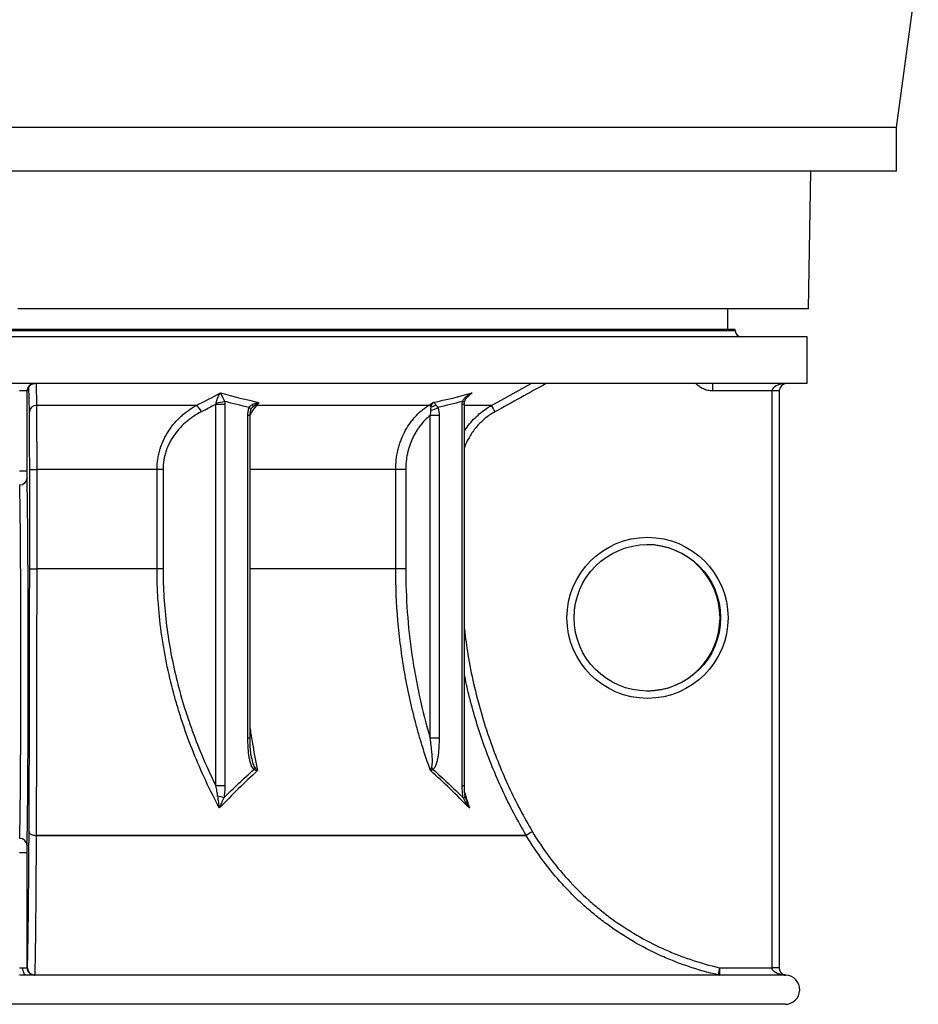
# Model space of a CAD drawing. Header units: millimetres. Extents: x 1298 to 2528, y 500 to 3537.
# Tile 2 of 7: x 1915 to 2528, y 500 to 1172. Entities that reach past the tile are written whole.
import ezdxf

# ---------------------------------------------------------------- set-up
doc = ezdxf.new("R2010")
doc.units = ezdxf.units.MM

msp = doc.modelspace()

# ---------------------------------------------------------------- linework, layer by layer
at = {"color": 7, "linetype": 'Continuous', "lineweight": 25}
for p, q in [((2513.48, 1098.65), (2528.48, 1208.65)), ((2513.48, 1098.65), (1313.48, 1098.65)), ((2513.48, 1068.65), (2513.48, 1098.65)), ((2513.48, 1068.65), (1313.48, 1068.65)), ((2453.48, 974.76), (2455.12, 1068.65)), ((2453.48, 974.76), (1913.48, 974.76)), ((2398.48, 960.66), (2398.48, 974.76)), ((2452.48, 955.66), (1374.48, 955.66)), ((2403.48, 960.66), (1423.48, 960.66)), ((2403.48, 959.66), (2403.48, 960.66)), ((2452.48, 923.66), (2452.48, 955.66)), ((2452.48, 923.66), (1374.48, 923.66)), ((1925.98, 923.66), (1926.2, 908.69)), ((1919.65, 918.66), (1914.65, 918.66)), ((1919.65, 918.66), (1919.65, 864.05)), ((1920, 918.66), (1919.65, 918.66)), ((2428.57, 918.66), (2387.81, 918.66)), ((2428.57, 524.66), (2428.57, 918.66)), ((2433.48, 918.66), (2428.57, 918.66)), ((2433.48, 918.66), (2433.48, 524.66)), ((2035.26, 908.69), (1926.2, 908.69)), ((2048.75, 648.81), (2048.75, 909.45)), ((2054.79, 909.45), (2048.75, 909.45)), ((2054.79, 909.45), (2054.79, 648.81)), ((2078.32, 910.82), (2076.4, 908.69)), ((2193.84, 908.69), (2076.4, 908.69)), ((2193.84, 908.69), (2197.17, 910.82)), ((2216.95, 648.81), (2216.95, 909.45)), ((2218.41, 648.81), (2218.41, 909.45)), ((2070.58, 681.45), (2070.58, 901.94)), ((2072.04, 681.45), (2072.04, 901.94)), ((2195.12, 681.45), (2195.12, 901.94)), ((2201.16, 901.94), (2195.12, 901.94)), ((2201.16, 901.94), (2201.16, 681.45)), ((1914.65, 864.05), (1919.65, 864.05)), ((1921.5, 797.06), (1921.5, 864.96)), ((1921.5, 864.96), (1926.29, 864.96)), ((2008.5, 864.96), (1926.29, 864.96)), ((1926.29, 864.96), (1926.29, 797.06)), ((2012.59, 864.96), (2008.5, 864.96)), ((2008.5, 797.06), (2008.5, 864.96)), ((2012.59, 864.96), (2012.59, 797.06)), ((2171.54, 797.06), (2171.54, 864.96)), ((2178.36, 864.96), (2171.54, 864.96)), ((2178.36, 864.96), (2178.36, 797.06)), ((1921.5, 797.06), (1926.29, 797.06)), ((2008.5, 797.06), (1926.29, 797.06)), ((2012.59, 797.06), (2008.5, 797.06)), ((2178.36, 797.06), (2171.54, 797.06)), ((2201.16, 681.45), (2195.12, 681.45)), ((2073.08, 668.13), (2073.04, 668.32)), ((2073.05, 668.39), (2073.11, 668.06)), ((2054.79, 648.81), (2048.75, 648.81)), ((1925.92, 615.04), (2260.65, 615.04)), ((2260.67, 615.01), (1925.92, 615.01)), ((1914.65, 603.28), (1919.65, 603.28)), ((1919.65, 603.28), (1919.65, 524.66)), ((1916.86, 524.66), (1919.65, 524.66)), ((1919.65, 524.66), (1919.96, 524.66)), ((2392.71, 524.66), (2428.57, 524.66)), ((2433.48, 524.66), (2428.57, 524.66)), ((2433.48, 524.66), (2433.48, 524.62)), ((2437.1, 519.66), (1919.07, 519.66)), ((1924.94, 519.79), (2391.68, 519.79)), ((2438.15, 519.64), (2438.14, 519.64)), ((2437.48, 499.66), (1389.48, 499.66))]:
    msp.add_line(p, q, dxfattribs=at)
at = {"color": 1, "linetype": 'Continuous', "lineweight": 25}
for p, q in [((2403.48, 959.66), (1423.48, 959.66)), ((1921.3, 904.32), (1921.03, 921.68)), ((2223.69, 917.25), (2219.84, 913.83)), ((2218.41, 909.45), (2216.95, 909.45)), ((2236.91, 908.69), (2218.41, 908.69)), ((2072.04, 901.94), (2070.58, 901.94)), ((2074.07, 907.84), (2073.75, 907.42)), ((2171.54, 864.96), (2072.04, 864.96)), ((2171.54, 797.06), (2072.04, 797.06)), ((2072.04, 681.45), (2070.58, 681.45)), ((2218.41, 648.81), (2216.95, 648.81)), ((2438.14, 519.64), (2438.02, 519.62))]:
    msp.add_line(p, q, dxfattribs=at)
at = {"color": 7, "linetype": 'Continuous', "lineweight": 25, "flags": 128}
for points in [[(2236.91, 908.69), (2245.66, 913.53), (2264.01, 923.66)], [(1921.08, 617.57), (1921.17, 617.08), (1921.45, 616.61), (1921.9, 616.18), (1922.5, 615.79), (1923.23, 615.48), (1924.06, 615.23), (1924.97, 615.08), (1925.92, 615.01)], [(1921.08, 617.57), (1921.17, 617.08), (1921.45, 616.62), (1921.9, 616.19), (1922.5, 615.81), (1923.23, 615.5), (1924.06, 615.26), (1924.97, 615.1), (1925.92, 615.04)], [(1925.92, 615.04), (1925.92, 615.03), (1925.92, 615.03), (1925.92, 615.03), (1925.92, 615.02), (1925.92, 615.02), (1925.92, 615.02), (1925.92, 615.02), (1925.92, 615.01)], [(1919.07, 519.66), (1918.64, 519.76), (1918.23, 520.04), (1917.85, 520.51), (1917.51, 521.13), (1917.24, 521.89), (1917.03, 522.75), (1916.91, 523.69), (1916.86, 524.66)]]:
    msp.add_lwpolyline(points, dxfattribs=at)
at = {"color": 1, "linetype": 'Continuous', "lineweight": 25, "flags": 128}
for points in [[(2218.49, 910.8), (2218.5, 910.81), (2218.43, 910.92), (2218.25, 911.03), (2217.96, 911.16), (2217.56, 911.29), (2217.07, 911.43)], [(2072.61, 905.67), (2072.63, 905.73), (2072.64, 905.96), (2072.57, 906.21), (2072.41, 906.49), (2072.17, 906.78), (2071.85, 907.09), (2071.45, 907.39)]]:
    msp.add_lwpolyline(points, dxfattribs=at)
at = {"color": 7, "linetype": 'Continuous', "lineweight": 25}
for centre, radius in [((2343.5, 763.66), 55), ((2343.41, 763.66), 50)]:
    msp.add_circle(centre, radius, dxfattribs=at)
for centre, radius, start, end in [((2407.48, 959.66), 4, 180, 270), ((1924.65, 918.66), 5, 90.00109, 180.00109), ((1925, 918.66), 5, 90.00109, 180.00109), ((2459.5, 919.91), 71.7, 177.00167, 180.99863), ((2438.48, 918.66), 5, 90, 180), ((1926.01, 903.97), 4.73, 87.70654, 175.73465), ((2030.93, 901.8), 8.15, 18.04792, 57.8502), ((2046.84, 944.9), 34.37, 273.59124, 283.15842), ((2072.08, 907.82), 1.99, 0.65586, 44.98386), ((2076.31, 905.34), 3.36, 88.4755, 131.78988), ((2193.49, 905.39), 3.32, 47.48398, 83.91996), ((2194.76, 914.51), 6.74, 278.29913, 308.3409), ((2315.39, 947.71), 87.65, 206.43472, 209.67446), ((2192.62, 918.66), 13.62, 282.72747, 304.2317), ((1914.76, 859.32), 4.93, 269.17359, 358.83564), ((2069.93, 662.22), 5.18, 334.29923, 353.73202), ((2190.16, 656.68), 7.71, 25.24493, 40.13876), ((2046.58, 621.03), 21.03, 69.16456, 80.96313), ((1914.76, 608.01), 4.93, 1.16436, 90.82641), ((2343.61, 481.44), 157.26, 120.0456, 121.83717), ((2264.97, 617.56), 5, 210.32016, 210.64338), ((2343.58, 483.22), 155.71, 120.36544, 122.17493), ((1924.65, 524.66), 5, 179.99891, 269.99891), ((1924.96, 524.66), 5, 179.99891, 269.99891), ((1924.91, 524.74), 4.95, 180.85757, 270.28534), ((2465.36, 506.88), 74.8, 166.24347, 170.05978), ((2464.4, 523.41), 71.7, 179.00137, 182.99833), ((2429.78, 220.7), 303.95, 89.30277, 90.22887), ((1925.19, 519.78), 0.257, 177.63163, 206.38177), ((2392.79, 524.66), 4.99, 257.14955, 269.99988), ((2437.28, 516), 3.69, 82.10735, 92.8565), ((2437.12, 519.68), 0.0256, 179.05359, 225.03042), ((2437.48, 509.66), 10, 270, 86.1777)]:
    msp.add_arc(centre, radius, start, end, dxfattribs=at)
at = {"color": 1, "linetype": 'Continuous', "lineweight": 25}
msp.add_arc((2217.24, 642.71), 2.07, 281.91658, 330.02409, dxfattribs=at)
at = {"color": 7, "linetype": 'Continuous', "lineweight": 25}
for centre, major_axis, ratio, start_param, end_param in [((2438.48, 918.66), (9.91, 0), 0.504402, 1.570796, 3.141593), ((1919.7, 864.05), (0, 5), 0.008727, 1.570796, 2.879337), ((1914.39, 733.66), (0, 125), 0.009076, 3.403848, 6.02093), ((1919.39, 733.66), (0, 130), 0.008727, 3.403848, 6.02093), ((2343, 763.66), (50.03, 0), 0.999482, 0, 1.570796), ((2343, 763.66), (50.03, 0), 0.999482, 4.712389, 6.283185), ((1919.7, 603.28), (0, 5), 0.008727, 0.262255, 1.570796), ((2428.48, 524.66), (0, 5), 0.017452, 4.708373, 4.712389)]:
    msp.add_ellipse(centre, major_axis=major_axis, ratio=ratio, start_param=start_param, end_param=end_param, dxfattribs=at)
for points, knots in [([(1920.03, 919.12), (1920.03, 919.12), (1920.03, 919.1), (1920.03, 919.15), (1920.05, 919.32), (1920.1, 919.67), (1920.23, 920.19), (1920.5, 920.89), (1920.99, 921.69), (1921.53, 922.32), (1921.93, 922.58), (1922.03, 922.65)], [0, 0, 0, 0, 0.000019, 0.133175, 0.228409, 0.299585, 0.410896, 0.541906, 0.731094, 0.933281, 1, 1, 1, 1]), ([(1922.03, 922.65), (1922.22, 922.79), (1922.72, 923.17), (1923.69, 923.51), (1924.52, 923.7), (1924.96, 923.65), (1925, 923.65)], [0, 0, 0, 0, 0.225887, 0.586982, 0.957517, 1, 1, 1, 1]), ([(2387.81, 918.66), (2387.28, 918.66), (2386.75, 918.69), (2385.69, 918.8), (2385.17, 918.89), (2383.63, 919.22), (2382.64, 919.54), (2381.19, 920.19), (2380.72, 920.43), (2379.81, 920.96), (2378.93, 921.53), (2378.12, 922.19), (2377.33, 922.89), (2376.96, 923.27), (2376.61, 923.66)], [0, 0, 0, 0, 0.125, 0.125, 0.25, 0.25, 0.5, 0.5, 0.625, 0.625, 0.75, 0.875, 0.875, 1, 1, 1, 1]), ([(2048.99, 910.59), (2049.05, 910.98), (2049.12, 911.34), (2049.29, 912.04), (2049.38, 912.37), (2049.7, 913.34), (2049.93, 913.93), (2050.45, 915.02), (2050.73, 915.52), (2051.16, 916.21), (2051.3, 916.43), (2051.53, 916.75), (2051.6, 916.85), (2051.76, 917.06), (2051.83, 917.15), (2051.91, 917.25)], [0, 0, 0, 0, 0.125, 0.125, 0.25, 0.25, 0.5, 0.5, 0.75, 0.75, 0.875, 0.875, 0.9375, 0.9375, 1, 1, 1, 1]), ([(2054.66, 911.43), (2054.54, 911.79), (2054.41, 912.12), (2054.16, 912.75), (2054.04, 913.05), (2053.67, 913.92), (2053.43, 914.44), (2052.97, 915.39), (2052.75, 915.82), (2052.42, 916.4), (2052.32, 916.58), (2052.16, 916.84), (2052.11, 916.93), (2052.01, 917.09), (2051.96, 917.17), (2051.91, 917.25)], [0, 0, 0, 0, 0.125, 0.125, 0.25, 0.25, 0.5, 0.5, 0.75, 0.75, 0.875, 0.875, 0.9375, 0.9375, 1, 1, 1, 1]), ([(2217.07, 911.43), (2217.2, 911.79), (2217.36, 912.12), (2217.75, 912.75), (2217.97, 913.05), (2218.69, 913.92), (2219.23, 914.44), (2220.4, 915.39), (2221.02, 915.82), (2222, 916.4), (2222.33, 916.58), (2222.83, 916.84), (2223, 916.93), (2223.35, 917.09), (2223.52, 917.17), (2223.69, 917.25)], [0, 0, 0, 0, 0.125, 0.125, 0.25, 0.25, 0.5, 0.5, 0.75, 0.75, 0.875, 0.875, 0.9375, 0.9375, 1, 1, 1, 1]), ([(2218.52, 910.8), (2218.57, 911.1), (2218.68, 911.83), (2219.23, 913), (2220.08, 914.26), (2220.85, 915.02), (2221.25, 915.41)], [0, 0, 0, 0, 0.174182, 0.414557, 0.693567, 1, 1, 1, 1]), ([(1926.2, 908.69), (1926.21, 907.61), (1926.22, 906.4), (1926.23, 903.77), (1926.24, 902.34), (1926.24, 900.02), (1926.25, 899.22), (1926.25, 897.56), (1926.25, 896.7), (1926.26, 894.08), (1926.26, 892.26), (1926.27, 888.46), (1926.27, 886.48), (1926.28, 883.9), (1926.28, 883.39), (1926.28, 882.34), (1926.28, 881.82), (1926.28, 880.25), (1926.28, 879.19), (1926.28, 875.99), (1926.28, 873.83), (1926.29, 870.54), (1926.29, 869.43), (1926.29, 867.2), (1926.29, 866.08), (1926.29, 864.96)], [0, 0, 0, 0, 0.125, 0.125, 0.25, 0.25, 0.3125, 0.3125, 0.375, 0.375, 0.5, 0.5, 0.625, 0.625, 0.65625, 0.65625, 0.6875, 0.6875, 0.75, 0.75, 0.875, 0.875, 0.9375, 0.9375, 1, 1, 1, 1]), ([(2008.5, 864.96), (2008.5, 867.37), (2008.69, 869.74), (2009.22, 873.24), (2009.44, 874.4), (2009.83, 876.12), (2009.98, 876.7), (2010.28, 877.84), (2010.45, 878.41), (2011.31, 881.23), (2012.16, 883.38), (2013.63, 886.49), (2014.15, 887.5), (2014.98, 888.99), (2015.27, 889.48), (2015.86, 890.45), (2016.16, 890.94), (2017.7, 893.3), (2019.03, 895.06), (2021.86, 898.38), (2023.37, 899.92), (2025.75, 902.09), (2026.56, 902.78), (2028.22, 904.12), (2029.07, 904.76), (2031.66, 906.59), (2033.43, 907.7), (2035.26, 908.69)], [0, 0, 0, 0, 0.125, 0.125, 0.1875, 0.1875, 0.21875, 0.21875, 0.25, 0.25, 0.375, 0.375, 0.4375, 0.4375, 0.46875, 0.46875, 0.5, 0.5, 0.625, 0.625, 0.75, 0.75, 0.8125, 0.8125, 0.875, 0.875, 1, 1, 1, 1]), ([(2071.45, 907.39), (2071.7, 907.77), (2072.01, 908.11), (2072.7, 908.72), (2073.08, 908.98), (2073.49, 909.22)], [0, 0, 0, 0, 0.5, 0.5, 1, 1, 1, 1]), ([(2073.49, 909.22), (2073.85, 909.43), (2074.22, 909.62), (2074.99, 909.95), (2075.39, 910.1), (2076.2, 910.37), (2076.62, 910.48), (2077.25, 910.63), (2077.46, 910.67), (2077.89, 910.75), (2078.1, 910.79), (2078.32, 910.82)], [0, 0, 0, 0, 0.25, 0.25, 0.5, 0.5, 0.75, 0.75, 0.875, 0.875, 1, 1, 1, 1]), ([(2074.07, 907.84), (2074.38, 908.16), (2074.71, 908.46), (2075.39, 909.02), (2075.74, 909.29), (2076.45, 909.78), (2076.81, 910.01), (2077.37, 910.33), (2077.56, 910.44), (2077.94, 910.64), (2078.13, 910.73), (2078.32, 910.82)], [0, 0, 0, 0, 0.25, 0.25, 0.5, 0.5, 0.75, 0.75, 0.875, 0.875, 1, 1, 1, 1]), ([(2171.54, 864.96), (2171.54, 867.2), (2171.67, 869.41), (2172.18, 873.79), (2172.56, 875.95), (2173.31, 879.16), (2173.6, 880.22), (2174.23, 882.34), (2174.57, 883.38), (2175.69, 886.45), (2176.55, 888.42), (2178.49, 892.22), (2179.57, 894.06), (2181.06, 896.25), (2181.37, 896.69), (2181.99, 897.54), (2182.31, 897.96), (2183.27, 899.2), (2183.93, 900), (2185.99, 902.31), (2187.44, 903.74), (2189.75, 905.73), (2190.54, 906.36), (2192.16, 907.57), (2193, 908.15), (2193.84, 908.69)], [0, 0, 0, 0, 0.125, 0.125, 0.25, 0.25, 0.3125, 0.3125, 0.375, 0.375, 0.5, 0.5, 0.625, 0.625, 0.65625, 0.65625, 0.6875, 0.6875, 0.75, 0.75, 0.875, 0.875, 0.9375, 0.9375, 1, 1, 1, 1]), ([(2195.73, 907.84), (2195.81, 908.16), (2195.89, 908.46), (2196.09, 909.02), (2196.21, 909.29), (2196.45, 909.78), (2196.58, 910.01), (2196.79, 910.33), (2196.87, 910.44), (2197.02, 910.64), (2197.09, 910.73), (2197.17, 910.82)], [0, 0, 0, 0, 0.25, 0.25, 0.5, 0.5, 0.75, 0.75, 0.875, 0.875, 1, 1, 1, 1]), ([(2198.94, 909.22), (2198.76, 909.43), (2198.59, 909.62), (2198.27, 909.95), (2198.11, 910.1), (2197.82, 910.37), (2197.68, 910.48), (2197.48, 910.63), (2197.42, 910.67), (2197.29, 910.75), (2197.23, 910.79), (2197.17, 910.82)], [0, 0, 0, 0, 0.25, 0.25, 0.5, 0.5, 0.75, 0.75, 0.875, 0.875, 1, 1, 1, 1]), ([(2198.94, 909.22), (2199.14, 908.98), (2199.36, 908.71), (2199.8, 908.11), (2200.03, 907.77), (2200.28, 907.39)], [0, 0, 0, 0, 0.5, 0.5, 1, 1, 1, 1]), ([(2218.42, 909.45), (2218.41, 909.56), (2218.41, 910.01), (2218.47, 910.46), (2218.51, 910.8)], [0, 0, 0, 0, 0.243751, 1, 1, 1, 1]), ([(1921.5, 864.96), (1921.5, 865.97), (1921.5, 866.98), (1921.5, 868.98), (1921.5, 869.98), (1921.5, 872.94), (1921.49, 874.89), (1921.49, 877.77), (1921.48, 878.72), (1921.48, 880.61), (1921.47, 881.55), (1921.46, 884.33), (1921.46, 886.11), (1921.44, 889.53), (1921.43, 891.17), (1921.41, 893.53), (1921.41, 894.3), (1921.39, 895.79), (1921.39, 896.52), (1921.37, 898.6), (1921.36, 899.89), (1921.33, 902.26), (1921.31, 903.34), (1921.3, 904.32)], [0, 0, 0, 0, 0.0625, 0.0625, 0.125, 0.125, 0.25, 0.25, 0.3125, 0.3125, 0.375, 0.375, 0.5, 0.5, 0.625, 0.625, 0.6875, 0.6875, 0.75, 0.75, 0.875, 0.875, 1, 1, 1, 1]), ([(2038.67, 904.32), (2036.93, 903.44), (2035.23, 902.46), (2032.76, 900.84), (2031.94, 900.27), (2030.34, 899.09), (2029.56, 898.47), (2027.27, 896.55), (2025.81, 895.18), (2023.05, 892.23), (2021.75, 890.66), (2020.24, 888.54), (2019.94, 888.11), (2019.36, 887.24), (2019.08, 886.8), (2018.25, 885.46), (2017.73, 884.55), (2016.27, 881.75), (2015.43, 879.8), (2014.56, 877.24), (2014.39, 876.72), (2014.08, 875.68), (2013.94, 875.16), (2013.54, 873.59), (2013.32, 872.53), (2012.78, 869.34), (2012.59, 867.17), (2012.59, 864.96)], [0, 0, 0, 0, 0.125, 0.125, 0.1875, 0.1875, 0.25, 0.25, 0.375, 0.375, 0.5, 0.5, 0.53125, 0.53125, 0.5625, 0.5625, 0.625, 0.625, 0.75, 0.75, 0.78125, 0.78125, 0.8125, 0.8125, 0.875, 0.875, 1, 1, 1, 1]), ([(2070.58, 901.94), (2070.58, 902.41), (2070.59, 902.88), (2070.66, 903.82), (2070.71, 904.28), (2070.86, 905.2), (2070.95, 905.65), (2071.17, 906.54), (2071.3, 906.97), (2071.45, 907.39)], [0, 0, 0, 0, 0.25, 0.25, 0.5, 0.5, 0.75, 0.75, 1, 1, 1, 1]), ([(2072.06, 901.94), (2072.06, 902.24), (2072.05, 903), (2072.2, 904.13), (2072.4, 905.1), (2072.58, 905.54), (2072.63, 905.66)], [0, 0, 0, 0, 0.227883, 0.574847, 0.876608, 1, 1, 1, 1]), ([(2072.62, 905.68), (2072.74, 905.96), (2073.01, 906.56), (2073.43, 907.18), (2073.71, 907.45), (2073.71, 907.45)], [0, 0, 0, 0, 0.483168, 0.998716, 1, 1, 1, 1]), ([(2195.12, 901.94), (2193.83, 900.9), (2191.38, 898.67), (2189.17, 896.12), (2187.61, 894.08), (2187.11, 893.38), (2186.14, 891.94), (2185.67, 891.21), (2184.34, 888.98), (2183.53, 887.43), (2182.09, 884.24), (2181.45, 882.6), (2180.61, 880.04), (2180.35, 879.18), (2179.88, 877.44), (2179.67, 876.57), (2179.11, 873.94), (2178.83, 872.17), (2178.46, 868.59), (2178.36, 866.79), (2178.36, 864.96)], [0, 0, 0, 0, 0.125, 0.25, 0.25, 0.3125, 0.3125, 0.375, 0.375, 0.5, 0.5, 0.625, 0.625, 0.6875, 0.6875, 0.75, 0.75, 0.875, 0.875, 1, 1, 1, 1]), ([(2195.12, 901.94), (2195.3, 902.51), (2195.44, 903.09), (2195.58, 903.95), (2195.61, 904.23), (2195.64, 904.8), (2195.64, 905.09), (2195.62, 905.37)], [0, 0, 0, 0, 0.5, 0.5, 0.75, 0.75, 1, 1, 1, 1]), ([(2195.62, 905.37), (2195.58, 905.84), (2195.58, 906.27), (2195.63, 907.09), (2195.67, 907.48), (2195.73, 907.84)], [0, 0, 0, 0, 0.5, 0.5, 1, 1, 1, 1]), ([(2200.28, 907.39), (2200.43, 906.97), (2200.57, 906.53), (2200.79, 905.65), (2200.88, 905.2), (2201.02, 904.28), (2201.07, 903.82), (2201.14, 902.89), (2201.16, 902.41), (2201.16, 901.94)], [0, 0, 0, 0, 0.25, 0.25, 0.5, 0.5, 0.75, 0.75, 1, 1, 1, 1]), ([(1921.08, 617.57), (1921.14, 631.04), (1921.21, 645), (1921.27, 663.1), (1921.29, 666.75), (1921.3, 672.27), (1921.31, 674.12), (1921.32, 677.84), (1921.33, 679.7), (1921.36, 689.05), (1921.38, 696.58), (1921.43, 719.29), (1921.46, 734.6), (1921.49, 765.57), (1921.5, 781.23), (1921.5, 797.06)], [0, 0, 0, 0, 0.25, 0.25, 0.3125, 0.3125, 0.34375, 0.34375, 0.375, 0.375, 0.5, 0.5, 0.75, 0.75, 1, 1, 1, 1]), ([(1926.29, 797.06), (1926.29, 781.06), (1926.28, 765.23), (1926.25, 733.93), (1926.23, 718.46), (1926.18, 695.5), (1926.16, 687.9), (1926.14, 678.45), (1926.14, 676.56), (1926.13, 672.8), (1926.12, 670.92), (1926.1, 665.31), (1926.09, 661.6), (1926.06, 650.54), (1926.03, 643.28), (1925.99, 632.55), (1925.98, 629), (1925.95, 621.97), (1925.94, 618.49), (1925.92, 615.04)], [0, 0, 0, 0, 0.25, 0.25, 0.5, 0.5, 0.625, 0.625, 0.65625, 0.65625, 0.6875, 0.6875, 0.75, 0.75, 0.875, 0.875, 0.9375, 0.9375, 1, 1, 1, 1]), ([(2051.08, 633.77), (2044.52, 646.03), (2038.59, 658.66), (2030.75, 678.2), (2028.32, 684.82), (2024.94, 694.9), (2023.86, 698.29), (2021.8, 705.11), (2020.82, 708.53), (2016.19, 725.78), (2013.34, 739.77), (2010.46, 761.06), (2009.73, 768.2), (2008.99, 779.01), (2008.81, 782.62), (2008.56, 789.84), (2008.5, 793.45), (2008.5, 797.06)], [0, 0, 0, 0, 0.25, 0.25, 0.375, 0.375, 0.4375, 0.4375, 0.5, 0.5, 0.75, 0.75, 0.875, 0.875, 0.9375, 0.9375, 1, 1, 1, 1]), ([(2012.59, 797.06), (2012.59, 783.96), (2013.43, 771.03), (2016.65, 745.52), (2019.04, 732.93), (2023.7, 714.27), (2025.44, 708.09), (2028.31, 698.88), (2029.31, 695.82), (2031.39, 689.75), (2032.47, 686.73), (2038.06, 671.77), (2043.13, 660.13), (2048.75, 648.81)], [0, 0, 0, 0, 0.25, 0.25, 0.5, 0.5, 0.625, 0.625, 0.6875, 0.6875, 0.75, 0.75, 1, 1, 1, 1]), ([(2195.27, 659.29), (2193.32, 664.74), (2191.48, 670.25), (2188.9, 678.58), (2188.07, 681.37), (2186.46, 686.97), (2185.69, 689.78), (2182, 703.87), (2179.52, 715.28), (2176.53, 732.62), (2175.66, 738.44), (2174.16, 750.1), (2173.54, 755.94), (2172.04, 773.5), (2171.54, 785.26), (2171.54, 797.06)], [0, 0, 0, 0, 0.125, 0.125, 0.1875, 0.1875, 0.25, 0.25, 0.5, 0.5, 0.625, 0.625, 0.75, 0.75, 1, 1, 1, 1]), ([(2178.36, 797.06), (2178.36, 787.13), (2178.72, 777.28), (2180.14, 757.72), (2181.19, 748.01), (2183.99, 728.74), (2185.73, 719.18), (2189.91, 700.2), (2192.34, 690.79), (2195.12, 681.45)], [0, 0, 0, 0, 0.25, 0.25, 0.5, 0.5, 0.75, 0.75, 1, 1, 1, 1]), ([(2074.6, 659.97), (2074.31, 660.24), (2074.06, 660.56), (2073.6, 661.26), (2073.39, 661.64), (2073.02, 662.45), (2072.85, 662.86), (2072.55, 663.72), (2072.41, 664.15), (2072.16, 665.04), (2072.04, 665.5), (2071.83, 666.41), (2071.74, 666.86), (2071.47, 668.24), (2071.33, 669.17), (2070.97, 671.96), (2070.81, 673.84), (2070.62, 677.63), (2070.58, 679.54), (2070.58, 681.45)], [0, 0, 0, 0, 0.0625, 0.0625, 0.125, 0.125, 0.1875, 0.1875, 0.25, 0.25, 0.3125, 0.3125, 0.375, 0.375, 0.5, 0.5, 0.75, 0.75, 1, 1, 1, 1]), ([(2073.08, 668.05), (2073, 668.45), (2072.75, 669.69), (2072.45, 672.03), (2072.19, 675.22), (2072.05, 678.44), (2072.06, 680.56), (2072.06, 681.45)], [0, 0, 0, 0, 0.0908344, 0.287151, 0.5282936, 0.8035364, 1, 1, 1, 1]), ([(2196.05, 661.65), (2196.13, 661.81), (2196.2, 661.99), (2196.3, 662.36), (2196.34, 662.54), (2196.44, 663.12), (2196.49, 663.53), (2196.58, 664.74), (2196.59, 665.56), (2196.57, 667.22), (2196.54, 668.05), (2196.44, 669.72), (2196.38, 670.55), (2196.17, 673.06), (2195.98, 674.74), (2195.58, 678.1), (2195.36, 679.77), (2195.12, 681.45)], [0, 0, 0, 0, 0.03125, 0.03125, 0.0625, 0.0625, 0.125, 0.125, 0.25, 0.25, 0.375, 0.375, 0.5, 0.5, 0.75, 0.75, 1, 1, 1, 1]), ([(2201.16, 681.45), (2201.16, 679.54), (2201.12, 677.64), (2200.92, 673.84), (2200.76, 671.94), (2200.4, 669.14), (2200.25, 668.21), (2199.9, 666.38), (2199.7, 665.47), (2199.32, 664.14), (2199.18, 663.7), (2198.88, 662.85), (2198.71, 662.43), (2198.34, 661.63), (2198.13, 661.25), (2197.67, 660.55), (2197.42, 660.24), (2197.13, 659.97)], [0, 0, 0, 0, 0.25, 0.25, 0.5, 0.5, 0.625, 0.625, 0.75, 0.75, 0.8125, 0.8125, 0.875, 0.875, 0.9375, 0.9375, 1, 1, 1, 1]), ([(2077.22, 659.29), (2072.75, 655.25), (2068.36, 651.07), (2059.67, 642.52), (2055.36, 638.17), (2051.08, 633.77)], [0, 0, 0, 0, 0.5, 0.5, 1, 1, 1, 1]), ([(2054.06, 640.68), (2057.44, 644), (2060.83, 647.27), (2067.67, 653.72), (2071.12, 656.89), (2074.6, 659.97)], [0, 0, 0, 0, 0.5, 0.5, 1, 1, 1, 1]), ([(2074.6, 659.97), (2074.98, 659.82), (2075.39, 659.69), (2076.04, 659.52), (2076.27, 659.47), (2076.73, 659.37), (2076.97, 659.33), (2077.22, 659.29)], [0, 0, 0, 0, 0.5, 0.5, 0.75, 0.75, 1, 1, 1, 1]), ([(2075.08, 661.65), (2075.38, 661.23), (2075.71, 660.83), (2076.25, 660.24), (2076.43, 660.04), (2076.82, 659.66), (2077.01, 659.47), (2077.22, 659.29)], [0, 0, 0, 0, 0.5, 0.5, 0.75, 0.75, 1, 1, 1, 1]), ([(2196.05, 661.65), (2195.85, 661.23), (2195.69, 660.83), (2195.49, 660.24), (2195.44, 660.04), (2195.34, 659.66), (2195.3, 659.47), (2195.27, 659.29)], [0, 0, 0, 0, 0.5, 0.5, 0.75, 0.75, 1, 1, 1, 1]), ([(2197.13, 659.97), (2196.76, 659.82), (2196.42, 659.69), (2195.95, 659.52), (2195.81, 659.47), (2195.53, 659.37), (2195.4, 659.33), (2195.27, 659.29)], [0, 0, 0, 0, 0.5, 0.5, 0.75, 0.75, 1, 1, 1, 1]), ([(2221.84, 633.77), (2217.48, 638.17), (2213.1, 642.52), (2204.26, 651.07), (2199.8, 655.25), (2195.27, 659.29)], [0, 0, 0, 0, 0.5, 0.5, 1, 1, 1, 1]), ([(2197.13, 659.97), (2200.62, 656.89), (2204.06, 653.72), (2210.9, 647.27), (2214.29, 644), (2217.67, 640.68)], [0, 0, 0, 0, 0.5, 0.5, 1, 1, 1, 1]), ([(2049.89, 641.8), (2049.78, 642.96), (2049.62, 644.13), (2049.23, 646.47), (2049, 647.64), (2048.75, 648.81)], [0, 0, 0, 0, 0.5, 0.5, 1, 1, 1, 1]), ([(2054.79, 648.81), (2054.79, 647.43), (2054.74, 646.07), (2054.51, 643.35), (2054.33, 642.01), (2054.06, 640.68)], [0, 0, 0, 0, 0.5, 0.5, 1, 1, 1, 1]), ([(2217.67, 640.68), (2217.4, 642.01), (2217.22, 643.35), (2217, 646.07), (2216.95, 647.43), (2216.95, 648.81)], [0, 0, 0, 0, 0.5, 0.5, 1, 1, 1, 1]), ([(2218.99, 641.66), (2218.93, 641.93), (2218.73, 642.81), (2218.54, 644.51), (2218.41, 646.64), (2218.42, 648.11), (2218.42, 648.81)], [0, 0, 0, 0, 0.116208, 0.388834, 0.711361, 1, 1, 1, 1]), ([(2049.89, 641.8), (2050.02, 640.4), (2050.19, 639.04), (2050.49, 637.04), (2050.6, 636.37), (2050.77, 635.39), (2050.83, 635.06), (2050.95, 634.41), (2051.02, 634.09), (2051.08, 633.77)], [0, 0, 0, 0, 0.5, 0.5, 0.75, 0.75, 0.875, 0.875, 1, 1, 1, 1]), ([(2054.06, 640.68), (2053.51, 639.47), (2052.99, 638.3), (2052.24, 636.58), (2052, 636.01), (2051.65, 635.16), (2051.54, 634.88), (2051.31, 634.32), (2051.19, 634.05), (2051.08, 633.77)], [0, 0, 0, 0, 0.5, 0.5, 0.75, 0.75, 0.875, 0.875, 1, 1, 1, 1]), ([(2217.67, 640.68), (2218.23, 639.47), (2218.87, 638.3), (2219.92, 636.58), (2220.28, 636.01), (2220.85, 635.16), (2221.04, 634.88), (2221.44, 634.32), (2221.64, 634.05), (2221.84, 633.77)], [0, 0, 0, 0, 0.5, 0.5, 0.75, 0.75, 0.875, 0.875, 1, 1, 1, 1]), ([(2219.51, 639.86), (2219.48, 639.94), (2219.27, 640.54), (2219.15, 641.15), (2219.06, 641.68)], [0, 0, 0, 0, 0.137782, 1, 1, 1, 1]), ([(1919.96, 524.66), (1920.02, 526.18), (1920.08, 528.03), (1920.15, 530.75), (1920.16, 531.31), (1920.19, 532.49), (1920.2, 533.09), (1920.24, 534.97), (1920.27, 536.3), (1920.35, 540.5), (1920.46, 546.69), (1920.56, 554.05), (1920.63, 560.02), (1920.65, 562.08), (1920.68, 565.29), (1920.7, 566.38), (1920.72, 568.58), (1920.73, 569.7), (1920.78, 575.36), (1920.83, 580.12), (1920.91, 590.06), (1920.94, 595.25), (1921.01, 606.07), (1921.05, 611.71), (1921.08, 617.57)], [0, 0, 0, 0, 0.125, 0.125, 0.15625, 0.15625, 0.1875, 0.1875, 0.25, 0.25, 0.375, 0.5, 0.5, 0.5625, 0.5625, 0.59375, 0.59375, 0.625, 0.625, 0.75, 0.75, 0.875, 0.875, 1, 1, 1, 1]), ([(1925.92, 615.01), (1925.9, 609.01), (1925.87, 603.24), (1925.81, 592.14), (1925.78, 586.82), (1925.71, 576.63), (1925.67, 571.76), (1925.63, 565.96), (1925.62, 564.82), (1925.6, 562.55), (1925.59, 561.44), (1925.56, 558.15), (1925.54, 556.04), (1925.47, 549.92), (1925.39, 542.38), (1925.29, 536.03), (1925.22, 531.72), (1925.19, 530.36), (1925.16, 528.44), (1925.14, 527.82), (1925.12, 526.61), (1925.11, 526.03), (1925.07, 524.36), (1925.04, 523.32), (1924.99, 521.43), (1924.96, 520.57), (1924.94, 519.79)], [0, 0, 0, 0, 0.125, 0.125, 0.25, 0.25, 0.375, 0.375, 0.40625, 0.40625, 0.4375, 0.4375, 0.5, 0.5, 0.625, 0.75, 0.75, 0.8125, 0.8125, 0.84375, 0.84375, 0.875, 0.875, 0.9375, 0.9375, 1, 1, 1, 1]), ([(2391.68, 519.79), (2384.88, 521.34), (2378.19, 523.22), (2369.94, 526), (2368.29, 526.58), (2365.02, 527.78), (2363.39, 528.4), (2358.54, 530.31), (2355.35, 531.67), (2345.92, 535.96), (2339.8, 539.12), (2327.92, 546.03), (2322.15, 549.79), (2313.75, 555.88), (2311, 557.98), (2306.94, 561.25), (2305.59, 562.37), (2302.93, 564.62), (2301.62, 565.76), (2297.72, 569.24), (2295.19, 571.63), (2291.47, 575.3), (2290.25, 576.54), (2287.83, 579.05), (2286.64, 580.33), (2280.77, 586.75), (2276.36, 592.11), (2268.09, 603.24), (2264.24, 609.02), (2260.67, 615.01)], [0, 0, 0, 0, 0.125, 0.125, 0.15625, 0.15625, 0.1875, 0.1875, 0.25, 0.25, 0.375, 0.375, 0.5, 0.5, 0.5625, 0.5625, 0.59375, 0.59375, 0.625, 0.625, 0.6875, 0.6875, 0.71875, 0.71875, 0.75, 0.75, 0.875, 0.875, 1, 1, 1, 1]), ([(2264.87, 617.57), (2268.36, 611.7), (2272.13, 606.07), (2280.17, 595.24), (2284.45, 590.05), (2293.52, 580.1), (2298.31, 575.35), (2304.63, 569.69), (2305.91, 568.57), (2308.51, 566.37), (2309.82, 565.28), (2313.8, 562.07), (2316.49, 560.01), (2324.69, 554.04), (2330.33, 550.37), (2341.96, 543.59), (2347.94, 540.49), (2357.16, 536.29), (2360.28, 534.97), (2365.03, 533.09), (2366.62, 532.49), (2369.82, 531.31), (2371.43, 530.75), (2379.5, 528.03), (2386.05, 526.18), (2392.71, 524.66)], [0, 0, 0, 0, 0.125, 0.125, 0.25, 0.25, 0.375, 0.375, 0.40625, 0.40625, 0.4375, 0.4375, 0.5, 0.5, 0.625, 0.625, 0.75, 0.75, 0.8125, 0.8125, 0.84375, 0.84375, 0.875, 0.875, 1, 1, 1, 1]), ([(1914.65, 524.63), (1915.04, 524.63), (1915.41, 524.64), (1916.15, 524.65), (1916.52, 524.66), (1916.86, 524.66)], [0, 0, 0, 0, 0.5, 0.5, 1, 1, 1, 1]), ([(2437.1, 519.68), (2437, 519.69), (2436.9, 519.7), (2436.7, 519.72), (2436.6, 519.73), (2436.29, 519.76), (2436.08, 519.78), (2435.44, 519.87), (2435.02, 519.95), (2434.18, 520.13), (2433.75, 520.24), (2432.92, 520.49), (2432.51, 520.64), (2431.7, 520.99), (2431.3, 521.18), (2430.53, 521.64), (2430.17, 521.9), (2429.66, 522.35), (2429.5, 522.52), (2429.2, 522.87), (2429.07, 523.06), (2428.83, 523.48), (2428.74, 523.7), (2428.6, 524.16), (2428.57, 524.4), (2428.57, 524.64)], [0, 0, 0, 0, 0.03125, 0.03125, 0.0625, 0.0625, 0.125, 0.125, 0.25, 0.25, 0.375, 0.375, 0.5, 0.5, 0.625, 0.625, 0.75, 0.75, 0.8125, 0.8125, 0.875, 0.875, 0.9375, 0.9375, 1, 1, 1, 1]), ([(2433.48, 524.62), (2433.48, 524.37), (2433.5, 524.13), (2433.55, 523.77), (2433.58, 523.65), (2433.63, 523.43), (2433.65, 523.32), (2433.81, 522.8), (2433.97, 522.44), (2434.32, 521.82), (2434.51, 521.56), (2434.91, 521.11), (2435.12, 520.91), (2435.54, 520.57), (2435.75, 520.42), (2436.18, 520.17), (2436.39, 520.06), (2436.82, 519.89), (2437.03, 519.82), (2437.34, 519.74), (2437.44, 519.72), (2437.62, 519.68), (2437.71, 519.66), (2437.78, 519.65)], [0, 0, 0, 0, 0.0625, 0.0625, 0.09375, 0.09375, 0.125, 0.125, 0.25, 0.25, 0.375, 0.375, 0.5, 0.5, 0.625, 0.625, 0.75, 0.75, 0.875, 0.875, 0.9375, 0.9375, 1, 1, 1, 1]), ([(1919.07, 519.66), (1918.36, 519.66), (1917.63, 519.66), (1916.15, 519.65), (1915.4, 519.64), (1914.65, 519.64)], [0, 0, 0, 0, 0.5, 0.5, 1, 1, 1, 1]), ([(2437.78, 519.65), (2437.86, 519.64), (2437.94, 519.63), (2438.02, 519.62), (2438.02, 519.62), (2438.02, 519.62), (2438.02, 519.62)], [0, 0, 0, 0, 0.0008178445, 0.0008178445, 0.0008178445, 0.000837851, 0.000837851, 0.000837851, 0.000837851])]:
    msp.add_open_spline(points, degree=3, knots=knots, dxfattribs=at)
for points in [[(2274.26, 923.66), (2262.59, 917.21), (2250.91, 910.77), (2239.24, 904.32)], [(2035.26, 908.69), (2040.82, 911.51), (2046.37, 914.37), (2051.91, 917.25)], [(2051.91, 917.25), (2060.67, 914.77), (2069.47, 912.61), (2078.32, 910.82)], [(2197.17, 910.82), (2206.05, 912.61), (2214.89, 914.77), (2223.69, 917.25)], [(2048.75, 909.45), (2045.4, 907.73), (2042.04, 906.02), (2038.67, 904.32)], [(2048.75, 909.45), (2048.86, 909.83), (2048.94, 910.21), (2048.99, 910.59)], [(2071.45, 907.39), (2065.84, 908.6), (2060.24, 909.95), (2054.66, 911.43)], [(2054.66, 911.43), (2054.75, 910.77), (2054.79, 910.11), (2054.79, 909.45)], [(2217.07, 911.43), (2211.49, 909.95), (2205.89, 908.6), (2200.28, 907.39)], [(2216.95, 909.45), (2216.95, 910.11), (2216.99, 910.77), (2217.07, 911.43)], [(2437.1, 519.68), (2437.4, 519.67), (2437.71, 519.65), (2438.02, 519.62)], [(2438.02, 519.62), (2437.72, 519.65), (2437.41, 519.66), (2437.1, 519.66)]]:
    msp.add_open_spline(points, degree=3, dxfattribs=at)
at = {"color": 1, "linetype": 'Continuous', "lineweight": 25}
for points, knots in [([(1920.04, 919.12), (1920.03, 919.03), (1920.02, 918.71), (1920.01, 918.69), (1920, 918.66)], [0, 0, 0, 0, 0.268692, 1, 1, 1, 1]), ([(2223.69, 917.25), (2223.69, 917.25), (2222.83, 916.71), (2222.05, 916.05), (2221.28, 915.39)], [0, 0, 0, 0, 0.006181, 1, 1, 1, 1]), ([(2076.4, 908.69), (2075.2, 907.26), (2073.68, 905.43), (2072.35, 903.07), (2072.07, 902.55)], [0, 0, 0, 0, 0.781183, 1, 1, 1, 1]), ([(2218.41, 890.94), (2218.52, 891.14), (2219.52, 892.97), (2221.93, 896.14), (2225.64, 900.35), (2229.84, 904.08), (2233.66, 906.82), (2236.09, 908.22), (2236.91, 908.69)], [0, 0, 0, 0, 0.0260557, 0.2418098, 0.457986, 0.6748475, 0.891027, 1, 1, 1, 1]), ([(2239.24, 904.32), (2238.5, 903.9), (2235.58, 902.22), (2230.87, 898.62), (2225.6, 893.13), (2221.5, 886.77), (2219.09, 882.14), (2218.44, 879.6), (2218.41, 879.5)], [0, 0, 0, 0, 0.076811, 0.305442, 0.534069, 0.762192, 0.990311, 1, 1, 1, 1]), ([(2218.41, 755.95), (2219.16, 750.12), (2220.76, 737.62), (2224.59, 718.65), (2229.6, 699.09), (2235.44, 680.82), (2241.86, 663.84), (2248.72, 648.08), (2256.32, 632.6), (2262.02, 622.58), (2264.87, 617.57)], [0, 0, 0, 0, 0.119926, 0.257171, 0.394528, 0.531773, 0.648277, 0.764782, 0.882391, 1, 1, 1, 1]), ([(2260.65, 615.04), (2257.78, 620.09), (2252.02, 630.2), (2244.33, 645.89), (2237.36, 661.89), (2231.21, 678.13), (2225.89, 694.59), (2221.56, 710.24), (2219.39, 720.52), (2218.41, 725.17)], [0, 0, 0, 0, 0.147202, 0.294578, 0.441954, 0.589155, 0.734051, 0.879704, 1, 1, 1, 1]), ([(2072.04, 688.05), (2072.56, 684.66), (2073.58, 678.08), (2075.35, 668.52), (2076.6, 662.36), (2077.22, 659.29)], [0, 0, 0, 0, 0.348289, 0.675321, 1, 1, 1, 1]), ([(2073.11, 668.06), (2073.2, 667.55), (2073.48, 665.89), (2074.03, 663.64), (2074.82, 662.14), (2075.08, 661.65)], [0, 0, 0, 0, 0.230312, 0.747184, 1, 1, 1, 1]), ([(2218.57, 644.48), (2218.67, 644.12), (2219.7, 640.49), (2220.83, 636.96), (2221.84, 633.77)], [0, 0, 0, 0, 0.0969876, 1, 1, 1, 1]), ([(2219.55, 639.84), (2219.71, 639.28), (2220.22, 637.49), (2221.05, 635.5), (2221.7, 634.06), (2221.84, 633.78), (2221.84, 633.77)], [0, 0, 0, 0, 0.2673759, 0.8537602, 0.9970237, 1, 1, 1, 1])]:
    msp.add_open_spline(points, degree=3, knots=knots, dxfattribs=at)

doc.saveas('drawing.dxf')
